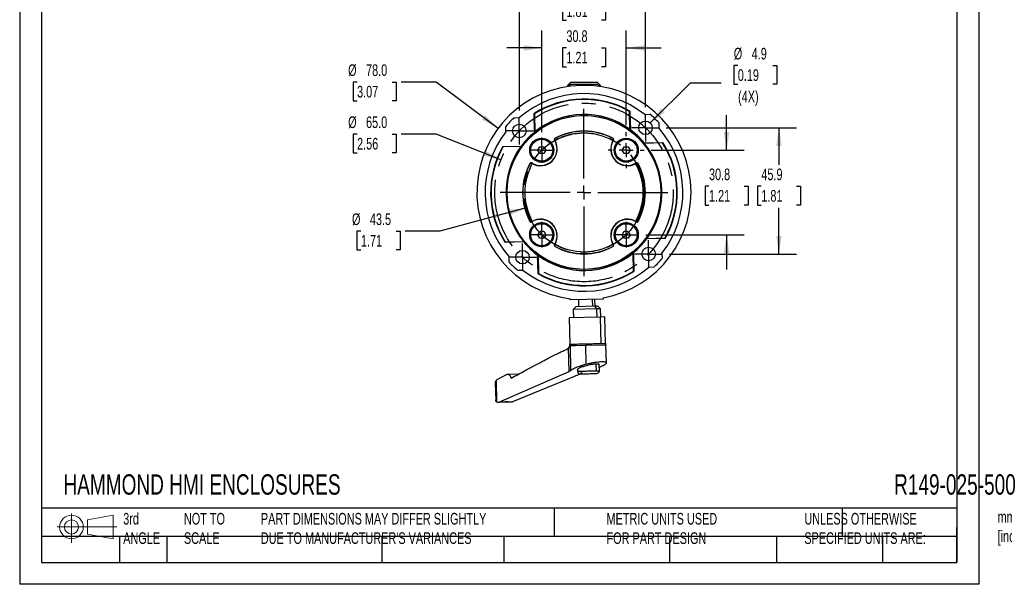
# Model space of a CAD drawing. Header units: millimetres. Extents: x 0 to 543, y 0 to 386.
# Tile 1 of 4: x 0 to 359, y 0 to 206. Entities that reach past the tile are written whole.
import ezdxf

# ---------------------------------------------------------------- set-up
doc = ezdxf.new("R2010")
doc.units = ezdxf.units.MM
doc.header["$LTSCALE"] = 2
doc.linetypes.add('CENTERX2', pattern=[20.32, 12.7, -2.54, 2.54, -2.54])
doc.layers.add('CENTER', color=40, linetype='CENTERX2')
doc.layers.add('DIMENSIONS', color=140, linetype='Continuous', lineweight=25)
doc.layers.add('TEXT', color=140, linetype='Continuous', lineweight=25)
doc.styles.add('SLDTEXTSTYLE0', font='TXT', dxfattribs={"width": 0.7})
doc.dimstyles.new('SLDDIMSTYLE2', dxfattribs={"dimtxt": 4.316016, "dimasz": 6.604, "dimexe": 0, "dimexo": 0.0625, "dimgap": 1.079004, "dimtad": 0, "dimtih": 1, "dimtoh": 1, "dimdec": 1, "dimrnd": 1e-09, "dimzin": 12, "dimdsep": 46, "dimtxsty": 'SLDTEXTSTYLE0', "dimsah": 1, "dimcen": 0.09, "dimadec": 0, "dimazin": 3, "dimtfac": 1, "dimtdec": 1, "dimtofl": 0, "dimtmove": 0, "dimatfit": 3, "dimfxl": 0, "dimfrac": 2, "dimtolj": 1, "dimtzin": 12, "dimarcsym": 0})
doc.dimstyles.new('SLDDIMSTYLE3', dxfattribs={"dimtxt": 4.316016, "dimasz": 6.604, "dimexe": 0, "dimexo": 0.0625, "dimgap": 1.079004, "dimtad": 0, "dimtih": 1, "dimtoh": 1, "dimdec": 1, "dimrnd": 1e-09, "dimzin": 4, "dimdsep": 46, "dimtxsty": 'SLDTEXTSTYLE0', "dimsah": 1, "dimcen": 0, "dimadec": 0, "dimazin": 1, "dimtfac": 1, "dimtdec": 1, "dimtofl": 0, "dimtmove": 0, "dimatfit": 3, "dimfxl": 0, "dimfrac": 2, "dimtolj": 1, "dimtzin": 12, "dimarcsym": 0})
doc.dimstyles.new('SLDDIMSTYLE4', dxfattribs={"dimtxt": 4.316016, "dimasz": 6.604, "dimexe": 0, "dimexo": 0.0625, "dimgap": 1.079004, "dimtad": 0, "dimtih": 1, "dimtoh": 1, "dimdec": 1, "dimrnd": 1e-09, "dimzin": 12, "dimdsep": 46, "dimtxsty": 'SLDTEXTSTYLE0', "dimsah": 1, "dimcen": 0, "dimadec": 0, "dimazin": 3, "dimtfac": 1, "dimtdec": 1, "dimtofl": 0, "dimtmove": 0, "dimatfit": 3, "dimfxl": 0, "dimfrac": 2, "dimtolj": 1, "dimtzin": 12, "dimarcsym": 0})
doc.dimstyles.new('SLDDIMSTYLE5', dxfattribs={"dimtxt": 4.316016, "dimasz": 6.604, "dimexe": 0, "dimexo": 0.0625, "dimgap": 1.079004, "dimtad": 0, "dimtih": 1, "dimtoh": 1, "dimdec": 1, "dimrnd": 1e-09, "dimzin": 12, "dimdsep": 46, "dimtxsty": 'SLDTEXTSTYLE0', "dimsah": 1, "dimcen": 0.09, "dimadec": 0, "dimazin": 3, "dimtfac": 1, "dimtdec": 1, "dimtmove": 0, "dimatfit": 0, "dimfxl": 0, "dimfrac": 2, "dimtolj": 1, "dimtzin": 12, "dimarcsym": 0})
doc.dimstyles.new('SLDDIMSTYLE6', dxfattribs={"dimtxt": 4.316016, "dimasz": 6.604, "dimexe": 0, "dimexo": 0.0625, "dimgap": 1.079004, "dimtad": 0, "dimtih": 1, "dimtoh": 1, "dimdec": 1, "dimrnd": 1e-09, "dimzin": 12, "dimdsep": 46, "dimtxsty": 'SLDTEXTSTYLE0', "dimsah": 1, "dimcen": 0, "dimadec": 0, "dimazin": 3, "dimtfac": 1, "dimtdec": 1, "dimtofl": 0, "dimtmove": 0, "dimatfit": 3, "dimfxl": 0, "dimfrac": 2, "dimtolj": 1, "dimtzin": 12, "dimarcsym": 0})

# ---------------------------------------------------------------- blocks, each defined once
blk = doc.blocks.new('Block11')
at = {"color": 7, "linetype": 'Continuous', "lineweight": 18}
for p, q in [((5.18, 10.62), (5.18, 0)), ((10.96, 8.33), (20.35, 10.06)), ((10.96, 3.19), (10.96, 8.33)), ((20.35, 10.06), (20.35, 1.46)), ((0, 5.76), (21.75, 5.76)), ((10.96, 3.19), (20.35, 1.46))]:
    blk.add_line(p, q, dxfattribs=at)
for radius in [4.3, 2.57]:
    blk.add_circle((5.18, 5.76), radius, dxfattribs=at)
blk = doc.blocks.new('Block12')
at = {"color": 7, "linetype": 'Continuous'}
blk.add_blockref('Block11', (0, 0), dxfattribs=at)
blk = doc.blocks.new('_D_8')
at = {"layer": 'DIMENSIONS'}
for p, q in [((122.87, 163.91), (121.42, 163.91)), ((121.42, 163.91), (121.42, 157.05)), ((135.69, 163.91), (137.14, 163.91)), ((137.14, 163.91), (137.14, 157.05)), ((151.65, 163.91), (138.95, 163.91)), ((175.27, 154.58), (151.65, 163.91)), ((121.42, 157.05), (122.87, 157.05)), ((137.14, 157.05), (135.69, 157.05))]:
    blk.add_line(p, q, dxfattribs=at)
blk.add_solid([(175.27, 154.58), (169.5, 157.95), (168.75, 156.06)], dxfattribs=at)
at = {"layer": 'DIMENSIONS', "char_height": 4.233, "attachment_point": 1, "style": 'SLDTEXTSTYLE0'}
for s, insert in [('%%c', (119.61, 170.33)), ('65.0', (126.13, 170.33)), ('2.56', (122.87, 162.51))]:
    blk.add_mtext(s, dxfattribs=dict(at, insert=insert))
blk = doc.blocks.new('_D_9')
at = {"layer": 'DIMENSIONS'}
for p, q in [((184.49, 137.02), (153.06, 128.59)), ((124.27, 128.59), (122.82, 128.59)), ((122.82, 128.59), (122.82, 121.73)), ((137.1, 128.59), (138.55, 128.59)), ((138.55, 128.59), (138.55, 121.73)), ((153.06, 128.59), (140.36, 128.59)), ((122.82, 121.73), (124.27, 121.73)), ((138.55, 121.73), (137.1, 121.73))]:
    blk.add_line(p, q, dxfattribs=at)
blk.add_solid([(184.49, 137.02), (177.85, 136.29), (178.37, 134.33)], dxfattribs=at)
at = {"layer": 'DIMENSIONS', "char_height": 4.233, "attachment_point": 1, "style": 'SLDTEXTSTYLE0'}
for s, insert in [('%%c', (121.01, 135.02)), ('43.5', (127.53, 135.02)), ('1.71', (124.27, 127.19))]:
    blk.add_mtext(s, dxfattribs=dict(at, insert=insert))
blk = doc.blocks.new('_D_10')
at = {"layer": 'DIMENSIONS'}
for p, q in [((190.12, 164.57), (190.12, 201.6)), ((220.88, 167.11), (220.88, 201.6)), ((190.12, 195.25), (177.42, 195.25)), ((199.08, 195.25), (197.63, 195.25)), ((197.63, 195.25), (197.63, 188.39)), ((211.91, 195.25), (213.36, 195.25)), ((213.36, 195.25), (213.36, 188.39)), ((220.88, 195.25), (233.58, 195.25)), ((197.63, 188.39), (199.08, 188.39)), ((213.36, 188.39), (211.91, 188.39))]:
    blk.add_line(p, q, dxfattribs=at)
for points in [[(190.12, 195.25), (183.51, 196.27), (183.51, 194.23)], [(220.88, 195.25), (227.48, 194.23), (227.48, 196.27)]]:
    blk.add_solid(points, dxfattribs=at)
at = {"layer": 'DIMENSIONS', "char_height": 4.233, "attachment_point": 1, "style": 'SLDTEXTSTYLE0'}
for s, insert in [('30.8', (199.08, 201.67)), ('1.21', (199.08, 193.85))]:
    blk.add_mtext(s, dxfattribs=dict(at, insert=insert))
blk = doc.blocks.new('_D_11')
at = {"layer": 'DIMENSIONS'}
for p, q in [((182, 172.46), (182, 218.52)), ((227.9, 173.73), (227.9, 218.52)), ((182, 212.17), (169.3, 212.17)), ((199.08, 212.17), (197.63, 212.17)), ((197.63, 212.17), (197.63, 205.31)), ((211.91, 212.17), (213.36, 212.17)), ((213.36, 212.17), (213.36, 205.31)), ((227.9, 212.17), (240.6, 212.17)), ((197.63, 205.31), (199.08, 205.31)), ((213.36, 205.31), (211.91, 205.31))]:
    blk.add_line(p, q, dxfattribs=at)
for points in [[(182, 212.17), (175.39, 213.19), (175.39, 211.15)], [(227.9, 212.17), (234.5, 211.15), (234.5, 213.19)]]:
    blk.add_solid(points, dxfattribs=at)
at = {"layer": 'DIMENSIONS', "char_height": 4.233, "attachment_point": 1, "style": 'SLDTEXTSTYLE0'}
for s, insert in [('45.9', (199.08, 218.59)), ('1.81', (199.08, 210.77))]:
    blk.add_mtext(s, dxfattribs=dict(at, insert=insert))
blk = doc.blocks.new('_D_12')
at = {"layer": 'DIMENSIONS'}
for p, q in [((257.43, 158.03), (257.43, 170.73)), ((229.96, 158.03), (263.78, 158.03)), ((251.02, 144.93), (249.57, 144.93)), ((249.57, 144.93), (249.57, 138.07)), ((263.85, 144.93), (265.3, 144.93)), ((265.3, 144.93), (265.3, 138.07)), ((249.57, 138.07), (251.02, 138.07)), ((265.3, 138.07), (263.85, 138.07)), ((228.06, 127.27), (263.78, 127.27)), ((257.43, 127.27), (257.43, 114.57))]:
    blk.add_line(p, q, dxfattribs=at)
for points in [[(257.43, 158.03), (258.45, 164.63), (256.42, 164.63)], [(257.43, 127.27), (256.42, 120.66), (258.45, 120.66)]]:
    blk.add_solid(points, dxfattribs=at)
at = {"layer": 'DIMENSIONS', "char_height": 4.233, "attachment_point": 1, "style": 'SLDTEXTSTYLE0'}
for s, insert in [('30.8', (251.02, 151.35)), ('1.21', (251.02, 143.53))]:
    blk.add_mtext(s, dxfattribs=dict(at, insert=insert))
blk = doc.blocks.new('_D_13')
at = {"layer": 'DIMENSIONS'}
for p, q in [((235.44, 166.19), (282.85, 166.19)), ((276.5, 166.19), (276.5, 152.76)), ((270.08, 144.93), (268.63, 144.93)), ((268.63, 144.93), (268.63, 138.07)), ((282.91, 144.93), (284.36, 144.93)), ((284.36, 144.93), (284.36, 138.07)), ((268.63, 138.07), (270.08, 138.07)), ((276.5, 120.24), (276.5, 137.1)), ((284.36, 138.07), (282.91, 138.07)), ((236.58, 120.24), (282.85, 120.24))]:
    blk.add_line(p, q, dxfattribs=at)
for points in [[(276.5, 166.19), (275.48, 159.59), (277.51, 159.59)], [(276.5, 120.24), (277.51, 126.85), (275.48, 126.85)]]:
    blk.add_solid(points, dxfattribs=at)
at = {"layer": 'DIMENSIONS', "char_height": 4.233, "attachment_point": 1, "style": 'SLDTEXTSTYLE0'}
for s, insert in [('45.9', (270.08, 151.35)), ('1.81', (270.08, 143.53))]:
    blk.add_mtext(s, dxfattribs=dict(at, insert=insert))
blk = doc.blocks.new('_D_14')
at = {"layer": 'DIMENSIONS'}
for p, q in [((122.87, 182.85), (121.42, 182.85)), ((121.42, 182.85), (121.42, 175.99)), ((135.69, 182.85), (137.14, 182.85)), ((137.14, 182.85), (137.14, 175.99)), ((151.65, 182.85), (138.95, 182.85)), ((174.25, 165.98), (151.65, 182.85)), ((121.42, 175.99), (122.87, 175.99)), ((137.14, 175.99), (135.69, 175.99))]:
    blk.add_line(p, q, dxfattribs=at)
blk.add_solid([(174.25, 165.98), (169.56, 170.74), (168.35, 169.12)], dxfattribs=at)
at = {"layer": 'DIMENSIONS', "char_height": 4.233, "attachment_point": 1, "style": 'SLDTEXTSTYLE0'}
for s, insert in [('%%c', (119.61, 189.28)), ('78.0', (126.13, 189.28)), ('3.07', (122.87, 181.45))]:
    blk.add_mtext(s, dxfattribs=dict(at, insert=insert))
blk = doc.blocks.new('_D_15')
at = {"layer": 'DIMENSIONS'}
for p, q in [((261.5, 188.88), (260.05, 188.88)), ((260.05, 188.88), (260.05, 182.02)), ((274.33, 188.88), (275.78, 188.88)), ((275.78, 188.88), (275.78, 182.02)), ((229.64, 167.93), (244.32, 182.61)), ((244.32, 182.61), (255.43, 182.61)), ((260.05, 182.02), (261.5, 182.02)), ((275.78, 182.02), (274.33, 182.02))]:
    blk.add_line(p, q, dxfattribs=at)
blk.add_solid([(229.64, 167.93), (235.03, 171.88), (233.59, 173.32)], dxfattribs=at)
at = {"layer": 'DIMENSIONS', "char_height": 4.233, "attachment_point": 1, "style": 'SLDTEXTSTYLE0'}
for s, insert in [('%%c', (260.04, 195.3)), ('4.9', (266.56, 195.3)), ('0.19', (261.5, 187.47)), ('(4X)', (261.62, 179.65))]:
    blk.add_mtext(s, dxfattribs=dict(at, insert=insert))
blk = doc.blocks.new('SW_CENTERMARKSYMBOL_2')
at = {"layer": 'CENTER', "color": 0}
for p, q in [((0, 5.08), (0, 30.94)), ((-5.08, 0), (-30.94, 0)), ((0, 0), (-2.54, 0)), ((0, 0), (0, 2.54)), ((0, 0), (0, -2.54)), ((0, 0), (2.54, 0)), ((5.08, 0), (30.94, 0)), ((0, -5.08), (0, -30.94))]:
    blk.add_line(p, q, dxfattribs=at)
blk = doc.blocks.new('SW_CENTERMARKSYMBOL_3')
at = {"layer": 'CENTER', "color": 0}
for p, q in [((0, 2.54), (0, 4.9985)), ((-2.54, 0), (-4.9985, 0)), ((0, 0), (-2.54, 0)), ((0, 0), (0, 2.54)), ((0, 0), (0, -2.54)), ((0, 0), (2.54, 0)), ((2.54, 0), (4.9985, 0)), ((0, -2.54), (0, -4.9985))]:
    blk.add_line(p, q, dxfattribs=at)
blk = doc.blocks.new('SW_CENTERMARKSYMBOL_4')
at = {"layer": 'CENTER', "color": 0}
for p, q in [((0, 2.54), (0, 4.9985)), ((-2.54, 0), (-4.9985, 0)), ((0, 0), (-2.54, 0)), ((0, 0), (0, 2.54)), ((0, 0), (0, -2.54)), ((0, 0), (2.54, 0)), ((2.54, 0), (4.9985, 0)), ((0, -2.54), (0, -4.9985))]:
    blk.add_line(p, q, dxfattribs=at)
blk = doc.blocks.new('SW_CENTERMARKSYMBOL_5')
at = {"layer": 'CENTER', "color": 0}
for p, q in [((0, 2.54), (0, 4.9985)), ((-2.54, 0), (-4.9985, 0)), ((0, 0), (-2.54, 0)), ((0, 0), (0, 2.54)), ((0, 0), (0, -2.54)), ((0, 0), (2.54, 0)), ((2.54, 0), (4.9985, 0)), ((0, -2.54), (0, -4.9985))]:
    blk.add_line(p, q, dxfattribs=at)
blk = doc.blocks.new('SW_CENTERMARKSYMBOL_6')
at = {"layer": 'CENTER', "color": 0}
for p, q in [((0, 2.54), (0, 4.9985)), ((-2.54, 0), (-4.9985, 0)), ((0, 0), (-2.54, 0)), ((0, 0), (0, 2.54)), ((0, 0), (0, -2.54)), ((0, 0), (2.54, 0)), ((2.54, 0), (4.9985, 0)), ((0, -2.54), (0, -4.9985))]:
    blk.add_line(p, q, dxfattribs=at)
blk = doc.blocks.new('SW_CENTERMARKSYMBOL_7')
at = {"layer": 'CENTER', "color": 0}
for p, q in [((0, 5.08), (0, 6.54)), ((-5.08, 0), (-6.54, 0)), ((0, 0), (-2.54, 0)), ((0, 0), (0, 2.54)), ((0, 0), (0, -2.54)), ((0, 0), (2.54, 0)), ((5.08, 0), (6.54, 0)), ((0, -5.08), (0, -6.54))]:
    blk.add_line(p, q, dxfattribs=at)
blk = doc.blocks.new('SW_CENTERMARKSYMBOL_8')
at = {"layer": 'CENTER', "color": 0}
for p, q in [((0, 2.54), (0, 4.64)), ((-2.54, 0), (-4.64, 0)), ((0, 0), (-2.54, 0)), ((0, 0), (0, 2.54)), ((0, 0), (0, -2.54)), ((0, 0), (2.54, 0)), ((2.54, 0), (4.64, 0)), ((0, -2.54), (0, -4.64))]:
    blk.add_line(p, q, dxfattribs=at)
blk = doc.blocks.new('SW_CENTERMARKSYMBOL_9')
at = {"layer": 'CENTER', "color": 0}
for p, q in [((0, 2.54), (0, 4.64)), ((-2.54, 0), (-4.64, 0)), ((0, 0), (-2.54, 0)), ((0, 0), (0, 2.54)), ((0, 0), (0, -2.54)), ((0, 0), (2.54, 0)), ((2.54, 0), (4.64, 0)), ((0, -2.54), (0, -4.64))]:
    blk.add_line(p, q, dxfattribs=at)
blk = doc.blocks.new('SW_CENTERMARKSYMBOL_10')
at = {"layer": 'CENTER', "color": 0}
for p, q in [((0, 2.54), (0, 4.64)), ((-2.54, 0), (-4.64, 0)), ((0, 0), (-2.54, 0)), ((0, 0), (0, 2.54)), ((0, 0), (0, -2.54)), ((0, 0), (2.54, 0)), ((2.54, 0), (4.64, 0)), ((0, -2.54), (0, -4.64))]:
    blk.add_line(p, q, dxfattribs=at)

msp = doc.modelspace()

# ---------------------------------------------------------------- linework, layer by layer
at = {"color": 7, "linetype": 'Continuous'}
for p, q in [((0, 269.88), (0, 0)), ((349.25, 269.88), (349.25, 0)), ((349.25, 0), (0, 0))]:
    msp.add_line(p, q, dxfattribs=at)
for p, q in [((200.57, 182.63), (199.5, 181.55)), ((199.5, 181.55), (199.5, 181.18)), ((199.5, 181.55), (200.12, 181.55)), ((200.57, 182), (199.79, 181.23)), ((210.26, 182.63), (200.57, 182.63)), ((210.42, 182), (200.57, 182)), ((210.42, 182.63), (210.26, 182.63)), ((211.5, 181.55), (210.42, 182.63)), ((211.2, 181.23), (210.42, 182)), ((210.87, 181.55), (211.3, 181.55)), ((211.3, 181.55), (211.5, 181.55)), ((211.5, 181.18), (211.5, 181.55)), ((222.23, 165.59), (222.07, 172.16)), ((222.22, 172.25), (222.39, 165.48)), ((180.07, 169.87), (182, 169.92)), ((187.49, 164.61), (187.32, 171.38)), ((187.48, 171.3), (187.64, 164.73)), ((227.61, 171.05), (229.53, 171.1)), ((177.09, 164.76), (177.04, 166.68)), ((232.72, 168.07), (232.77, 166.14)), ((194.76, 161.71), (194.92, 162.22)), ((194.77, 161.65), (194.84, 161.69)), ((194.99, 162.29), (194.96, 162.35)), ((216.04, 162.35), (216, 162.29)), ((216.04, 162.35), (216.2, 161.81)), ((216.16, 161.69), (216.22, 161.65)), ((175.89, 159.37), (182.67, 159.54)), ((182.55, 159.38), (175.99, 159.22)), ((188.67, 158.03), (189.4, 159.28)), ((189.4, 156.78), (188.67, 158.03)), ((189.4, 159.28), (190.84, 159.28)), ((190.84, 159.28), (191.56, 158.03)), ((191.56, 158.03), (190.84, 156.78)), ((219.43, 158.03), (220.15, 159.28)), ((220.15, 156.78), (219.43, 158.03)), ((220.15, 159.28), (221.6, 159.28)), ((221.6, 159.28), (222.32, 158.03)), ((222.32, 158.03), (221.6, 156.78)), ((227.46, 160.65), (234.23, 160.82)), ((234.15, 160.66), (227.58, 160.5)), ((190.84, 156.78), (189.4, 156.78)), ((221.6, 156.78), (220.15, 156.78)), ((185.79, 153.18), (186.33, 153.35)), ((185.79, 153.19), (185.86, 153.15)), ((186.45, 153.31), (186.5, 153.37)), ((224.5, 153.37), (224.54, 153.31)), ((224.56, 153.38), (225.07, 153.23)), ((225.14, 153.15), (225.21, 153.19)), ((185.86, 132.14), (185.79, 132.11)), ((186.43, 131.91), (185.92, 132.07)), ((186.5, 131.92), (186.45, 131.99)), ((224.54, 131.99), (224.5, 131.92)), ((225.21, 132.11), (224.66, 131.94)), ((225.21, 132.11), (225.14, 132.14)), ((188.67, 127.27), (189.4, 128.52)), ((189.4, 126.02), (188.67, 127.27)), ((189.4, 128.52), (190.84, 128.52)), ((190.84, 126.02), (189.4, 126.02)), ((190.84, 128.52), (191.56, 127.27)), ((191.56, 127.27), (190.84, 126.02)), ((219.43, 127.27), (220.15, 128.52)), ((220.15, 126.02), (219.43, 127.27)), ((220.15, 128.52), (221.6, 128.52)), ((221.6, 126.02), (220.15, 126.02)), ((221.6, 128.52), (222.32, 127.27)), ((222.32, 127.27), (221.6, 126.02)), ((235.1, 125.92), (228.33, 125.75)), ((228.44, 125.91), (235.01, 126.08)), ((183.53, 124.64), (176.76, 124.47)), ((176.85, 124.63), (183.41, 124.79)), ((194.84, 123.6), (194.77, 123.64)), ((194.96, 122.94), (194.79, 123.48)), ((194.96, 122.94), (194.99, 123.01)), ((216, 123.01), (216.04, 122.94)), ((216.23, 123.58), (216.08, 123.07)), ((216.22, 123.64), (216.16, 123.6)), ((178.27, 117.22), (178.22, 119.15)), ((188.77, 113.04), (188.61, 119.81)), ((188.76, 119.7), (188.93, 113.13)), ((223.51, 113.99), (223.35, 120.56)), ((223.5, 120.68), (223.67, 113.91)), ((233.9, 120.53), (233.95, 118.61)), ((230.92, 115.42), (228.99, 115.37)), ((183.38, 114.24), (181.46, 114.19)), ((212.45, 104.27), (212.46, 103.81)), ((200.47, 103.51), (200.46, 103.97)), ((212.46, 103.81), (200.47, 103.51)), ((202.53, 101.06), (201.55, 100.03)), ((209.46, 101.23), (202.53, 101.06)), ((203.47, 103.58), (203.53, 101.08)), ((203.47, 103.58), (203.53, 101.08)), ((208.72, 101.21), (208.66, 103.71)), ((210.53, 101.26), (209.46, 101.23)), ((210.21, 100.25), (209.46, 101.23)), ((209.53, 101.23), (209.47, 103.73)), ((209.53, 101.23), (209.47, 103.73)), ((211.55, 100.28), (210.53, 101.26)), ((211.38, 97.28), (200.13, 97)), ((200.13, 97), (200.37, 87.4)), ((210.21, 100.25), (201.55, 100.03)), ((201.55, 100.03), (201.63, 97.04)), ((211.55, 100.28), (210.21, 100.25)), ((210.29, 97.25), (210.21, 100.25)), ((213.12, 97.32), (211.38, 97.28)), ((211.38, 97.28), (211.62, 87.68)), ((211.63, 97.28), (211.55, 100.28)), ((213.36, 87.72), (213.12, 97.32)), ((202.39, 86.82), (200.41, 86.77)), ((200.41, 86.77), (200.63, 77.8)), ((206.06, 86.92), (202.39, 86.82)), ((213.48, 87.1), (206.06, 86.92)), ((206.06, 86.92), (206.23, 80.16)), ((213.64, 80.62), (213.48, 87.1)), ((200.09, 77.47), (199.88, 86.04)), ((210.04, 77.74), (209.98, 80.29)), ((211.11, 77.76), (211.06, 80.01)), ((177.16, 76.24), (173.78, 74.41)), ((174.47, 66.35), (200.09, 77.47)), ((181.54, 76.47), (177.65, 76.38)), ((204.31, 76.6), (179.51, 66.47)), ((203.1, 78.13), (203.11, 77.57)), ((173.2, 73.26), (173.35, 67.08)), ((173.5, 74.23), (173.69, 66.41)), ((174.24, 66.33), (179.27, 66.45)), ((179.51, 66.47), (179.29, 66.49))]:
    msp.add_line(p, q)
at = {"flags": 128}
for points in [[(222.22, 172.25), (222.13, 172.2), (222.07, 172.16)], [(187.32, 171.38), (187.41, 171.33), (187.48, 171.3)], [(222.39, 165.48), (222.3, 165.54), (222.23, 165.59)], [(187.64, 164.73), (187.56, 164.66), (187.49, 164.61)], [(175.89, 159.37), (175.95, 159.28), (175.99, 159.22)], [(182.67, 159.54), (182.6, 159.45), (182.55, 159.38)], [(227.58, 160.5), (227.51, 160.58), (227.46, 160.65)], [(234.23, 160.82), (234.18, 160.73), (234.15, 160.66)], [(228.33, 125.75), (228.39, 125.84), (228.44, 125.91)], [(235.1, 125.92), (235.05, 126.01), (235.01, 126.08)], [(176.76, 124.47), (176.81, 124.56), (176.85, 124.63)], [(183.41, 124.79), (183.48, 124.71), (183.53, 124.64)], [(188.61, 119.81), (188.69, 119.75), (188.76, 119.7)], [(223.35, 120.56), (223.44, 120.63), (223.5, 120.68)], [(188.77, 113.04), (188.86, 113.09), (188.93, 113.13)], [(223.67, 113.91), (223.58, 113.96), (223.51, 113.99)]]:
    msp.add_lwpolyline(points, dxfattribs=at)
for centre, radius in [((205.5, 142.65), 28.08), ((205.5, 142.65), 28), ((227.9, 166.19), 2.46), ((181.95, 165.05), 2.46), ((190.12, 158.03), 4.4), ((190.12, 158.03), 4), ((220.88, 158.03), 4.4), ((220.88, 158.03), 4), ((190.12, 127.27), 4.4), ((190.12, 127.27), 4), ((220.88, 127.27), 4.4), ((220.88, 127.27), 4), ((229.04, 120.24), 2.46), ((183.09, 119.1), 2.46)]:
    msp.add_circle(centre, radius)
for centre, radius, start, end in [((205.5, 142.65), 39, 280.2742, 262.5745), ((205.5, 142.65), 36, 52.1021, 130.7466), ((205.5, 142.65), 34, 60.5372, 122.3115), ((205.5, 142.65), 33.84, 60.6862, 122.1625), ((205.5, 142.65), 37.25, 133.0385, 139.8102), ((205.5, 142.65), 28.4, 53.8997, 128.949), ((205.5, 142.65), 37.25, 43.0385, 49.8102), ((205.5, 142.65), 22.35, 61.8636, 118.1364), ((205.5, 142.65), 28.4, 39.3453, 53.5035), ((205.5, 142.65), 36, 322.1021, 40.7466), ((205.5, 142.65), 36, 142.1021, 220.7466), ((205.5, 142.65), 28.4, 129.3453, 143.5035), ((189.69, 158.45), 6.08, 237.7958, 32.2042), ((189.69, 158.45), 6, 237.7958, 32.2042), ((195.19, 161.91), 0.5, 118.1364, 212.2042), ((195.19, 161.91), 0.421, 118.1364, 212.2042), ((205.5, 142.65), 21.56, 60.781, 119.219), ((205.5, 142.65), 22.27, 61.8636, 118.1364), ((221.3, 158.45), 6.08, 147.7958, 302.2042), ((221.3, 158.45), 6, 147.7958, 302.2042), ((215.8, 161.91), 0.421, 327.7958, 61.8636), ((215.8, 161.91), 0.5, 327.7958, 61.8636), ((205.5, 142.65), 34, 150.5372, 212.3115), ((205.5, 142.65), 33.84, 150.6862, 212.1625), ((205.5, 142.65), 28.4, 143.8997, 218.949), ((205.5, 142.65), 28.4, 323.8997, 38.949), ((205.5, 142.65), 33.84, 330.6862, 32.1625), ((205.5, 142.65), 34, 330.5372, 32.3115), ((205.5, 142.65), 22.35, 151.8636, 208.1364), ((205.5, 142.65), 22.27, 151.8636, 208.1364), ((205.5, 142.65), 21.56, 150.781, 209.219), ((186.23, 152.95), 0.5, 57.7958, 151.8636), ((186.23, 152.95), 0.421, 57.7958, 151.8636), ((205.5, 142.65), 21.56, 330.781, 29.219), ((224.76, 152.95), 0.5, 28.1364, 122.2042), ((224.76, 152.95), 0.421, 28.1364, 122.2042), ((205.5, 142.65), 22.27, 331.8636, 28.1364), ((205.5, 142.65), 22.35, 331.8636, 28.1364), ((189.69, 126.84), 6.08, 327.7958, 122.2042), ((189.69, 126.84), 6, 327.7958, 122.2042), ((221.3, 126.84), 6.08, 57.7958, 212.2042), ((221.3, 126.84), 6, 57.7958, 212.2042), ((186.23, 132.34), 0.5, 208.1364, 302.2042), ((186.23, 132.34), 0.421, 208.1364, 302.2042), ((224.76, 132.34), 0.5, 237.7958, 331.8636), ((224.76, 132.34), 0.421, 237.7958, 331.8636), ((205.5, 142.65), 28.4, 309.3453, 323.5035), ((205.5, 142.65), 28.4, 219.3453, 233.5035), ((195.19, 123.38), 0.5, 147.7958, 241.8636), ((195.19, 123.38), 0.421, 147.7958, 241.8636), ((205.5, 142.65), 22.35, 241.8636, 298.1364), ((205.5, 142.65), 21.56, 240.781, 299.219), ((205.5, 142.65), 22.27, 241.8636, 298.1364), ((215.8, 123.38), 0.421, 298.1364, 32.2042), ((215.8, 123.38), 0.5, 298.1364, 32.2042), ((205.5, 142.65), 28.4, 233.8997, 308.949), ((205.5, 142.65), 37.25, 313.0385, 319.8102), ((205.5, 142.65), 37.25, 223.0385, 229.8102), ((205.5, 142.65), 36, 232.1021, 310.7466), ((205.5, 142.65), 34, 240.5372, 302.3115), ((205.5, 142.65), 33.84, 240.6862, 302.1625), ((198.37, 87.35), 2, 309.0705, 1.4244), ((215.36, 87.77), 2, 181.4244, 199.7108), ((204.11, 77.59), 1, 181.4244, 271.4244), ((210.11, 77.74), 1, 271.4244, 1.4244)]:
    msp.add_arc(centre, radius, start, end)
for points, knots in [([(200.41, 86.77), (200.41, 86.77), (200.4, 86.77), (200.38, 86.76), (200.37, 86.74), (200.35, 86.72), (200.32, 86.67), (200.28, 86.6), (200.23, 86.52), (200.16, 86.41), (200.08, 86.28), (199.98, 86.15), (199.91, 86.07), (199.88, 86.04)], [0, 0, 0, 0, 0.042148, 0.086356, 0.13315, 0.182972, 0.236191, 0.335751, 0.459701, 0.562251, 0.714567, 0.878895, 1, 1, 1, 1]), ([(200.39, 87.4), (200.38, 87.4), (200.34, 87.4), (200.52, 87.41), (200.92, 87.41), (201.56, 87.43), (202.15, 87.45), (202.44, 87.45)], [0, 0, 0, 0, 0.043726, 0.282795, 0.521863, 0.760932, 1, 1, 1, 1]), ([(202.44, 87.45), (203.06, 87.47), (203.8, 87.49), (205.39, 87.53), (206.25, 87.55), (207.95, 87.59), (208.79, 87.61), (210.34, 87.65), (211.04, 87.67), (211.62, 87.68)], [0, 0, 0, 0, 0.25, 0.25, 0.5, 0.5, 0.75, 0.75, 1, 1, 1, 1]), ([(211.62, 87.68), (211.9, 87.69), (212.44, 87.7), (212.99, 87.72), (213.32, 87.72), (213.34, 87.72), (213.34, 87.72)], [0, 0, 0, 0, 0.261979, 0.523958, 0.785938, 1, 1, 1, 1]), ([(179.03, 75.09), (180.62, 75.96), (183.44, 77.48), (187.22, 79.5), (190.19, 81.08), (192.6, 82.33), (194.59, 83.36), (196.06, 84.09), (197.1, 84.59), (197.81, 84.92), (198.47, 85.22), (198.91, 85.4), (199.12, 85.49)], [0, 0, 0, 0, 0.239714, 0.422692, 0.567206, 0.684526, 0.782019, 0.864762, 0.902077, 0.936453, 0.969456, 1, 1, 1, 1]), ([(199.88, 86.04), (199.85, 86.01), (199.8, 85.94), (199.7, 85.86), (199.61, 85.78), (199.48, 85.69), (199.32, 85.58), (199.18, 85.52), (199.12, 85.49)], [0, 0, 0, 0, 0.124436, 0.250148, 0.377445, 0.506626, 0.753274, 1, 1, 1, 1]), ([(200.63, 77.8), (200.65, 77.82), (200.69, 77.87), (200.76, 77.93), (200.84, 78), (200.93, 78.08), (201.04, 78.16), (201.16, 78.24), (201.39, 78.38), (201.82, 78.62), (202.56, 78.96), (203.44, 79.3), (204.21, 79.56), (204.8, 79.75), (205.29, 79.9), (205.76, 80.03), (206.08, 80.11), (206.23, 80.16)], [0, 0, 0, 0, 0.031621, 0.064273, 0.097957, 0.132674, 0.168425, 0.205211, 0.243032, 0.350183, 0.500019, 0.649847, 0.757006, 0.822499, 0.884825, 0.943991, 1, 1, 1, 1]), ([(203.11, 78.13), (203.11, 78.14), (203.08, 78.2), (203.17, 78.31), (203.32, 78.45), (203.52, 78.59), (203.84, 78.77), (204.34, 79), (204.93, 79.23), (205.62, 79.46), (206.38, 79.69), (207.2, 79.89), (207.87, 80.03), (208.4, 80.12), (208.88, 80.2), (209.43, 80.26), (209.8, 80.28), (209.98, 80.29)], [0, 0, 0, 0, 0.014886, 0.100171, 0.142925, 0.186301, 0.266013, 0.346047, 0.425973, 0.505793, 0.591707, 0.677101, 0.761709, 0.803645, 0.845913, 0.923036, 1, 1, 1, 1]), ([(206.23, 80.16), (206.52, 80.23), (207.1, 80.38), (207.95, 80.56), (208.93, 80.76), (210.01, 80.93), (211.12, 81.05), (212.05, 81.1), (212.79, 81.07), (213.24, 80.98), (213.48, 80.87), (213.59, 80.77), (213.65, 80.66), (213.64, 80.53), (213.56, 80.38), (213.44, 80.24), (213.3, 80.12), (213.17, 80.02), (213.01, 79.91), (212.81, 79.78), (212.58, 79.65), (212.3, 79.51), (211.97, 79.35), (211.58, 79.18), (211.27, 79.05), (211.09, 78.99), (211.08, 78.98)], [0, 0, 0, 0, 0.052049, 0.101815, 0.149333, 0.226004, 0.30041, 0.372492, 0.444784, 0.51846, 0.556349, 0.59494, 0.630788, 0.668131, 0.70698, 0.747349, 0.768613, 0.791342, 0.815538, 0.8412, 0.868331, 0.89693, 0.926049, 0.960853, 0.998196, 1, 1, 1, 1]), ([(209.98, 80.29), (210.14, 80.29), (210.48, 80.29), (210.82, 80.23), (211.03, 80.14), (211.04, 80.05), (211.04, 80)], [0, 0, 0, 0, 0.25829, 0.517542, 0.784849, 1, 1, 1, 1]), ([(179.03, 75.09), (179.01, 75.13), (178.99, 75.22), (178.95, 75.33), (178.9, 75.45), (178.84, 75.55), (178.78, 75.66), (178.68, 75.82), (178.51, 76.02), (178.26, 76.22), (177.99, 76.34), (177.74, 76.38), (177.53, 76.37), (177.34, 76.33), (177.22, 76.27), (177.16, 76.24)], [0, 0, 0, 0, 0.041764, 0.083254, 0.124655, 0.166149, 0.207919, 0.250144, 0.374408, 0.499994, 0.624349, 0.749883, 0.833323, 0.916218, 1, 1, 1, 1]), ([(200.63, 77.8), (200.62, 77.79), (200.6, 77.77), (200.56, 77.73), (200.51, 77.69), (200.42, 77.63), (200.29, 77.56), (200.16, 77.5), (200.09, 77.47)], [0, 0, 0, 0, 0.124342, 0.248434, 0.372927, 0.498468, 0.748758, 1, 1, 1, 1]), ([(203.13, 77.57), (203.12, 77.57), (203.1, 77.57), (203.2, 77.57), (203.45, 77.57), (203.84, 77.58), (204.21, 77.59), (204.39, 77.6)], [0, 0, 0, 0, 0.0437263, 0.2827947, 0.5218631, 0.7609316, 1, 1, 1, 1]), ([(204.17, 76.59), (204.16, 76.59), (204.14, 76.59), (204.42, 76.6), (204.87, 76.61), (205.09, 76.62)], [0, 0, 0, 0, 0.1586597, 0.5793265, 1, 1, 1, 1]), ([(204.39, 77.6), (204.77, 77.61), (205.23, 77.62), (206.21, 77.64), (206.73, 77.66), (207.78, 77.68), (208.3, 77.7), (209.25, 77.72), (209.68, 77.73), (210.04, 77.74)], [0, 0, 0, 0, 0.25, 0.25, 0.5, 0.5, 0.75, 0.75, 1, 1, 1, 1]), ([(204.39, 77.6), (204.39, 77.34), (204.47, 77.08), (204.74, 76.71), (204.92, 76.61), (205.09, 76.62)], [0, 0, 0, 0, 0.5, 0.5, 1, 1, 1, 1]), ([(205.09, 76.62), (205.41, 76.62), (206.05, 76.64), (207.25, 76.67), (208.42, 76.7), (209.38, 76.72), (210.03, 76.74), (210.09, 76.74), (210.12, 76.74)], [0, 0, 0, 0, 0.169226, 0.338451, 0.507677, 0.676902, 0.846128, 1, 1, 1, 1]), ([(210.04, 77.74), (210.21, 77.74), (210.54, 77.75), (210.88, 77.76), (211.08, 77.76), (211.09, 77.76), (211.1, 77.76)], [0, 0, 0, 0, 0.261979, 0.523958, 0.785938, 1, 1, 1, 1]), ([(173.5, 74.23), (173.44, 74.16), (173.33, 74.01), (173.24, 73.73), (173.19, 73.48), (173.2, 73.31), (173.2, 73.26)], [0, 0, 0, 0, 0.26723, 0.553703, 0.860665, 1, 1, 1, 1]), ([(173.69, 66.41), (173.61, 66.48), (173.48, 66.57), (173.39, 66.78), (173.36, 66.93), (173.35, 67.04), (173.35, 67.08)], [0, 0, 0, 0, 0.4062632, 0.6277864, 0.8623657, 1, 1, 1, 1]), ([(173.69, 66.41), (173.74, 66.4), (173.82, 66.37), (173.95, 66.35), (174.08, 66.33), (174.21, 66.32), (174.34, 66.33), (174.42, 66.34), (174.47, 66.35)], [0, 0, 0, 0, 0.167349, 0.3336123, 0.4993976, 0.6653177, 0.8319841, 1, 1, 1, 1]), ([(174.47, 66.35), (174.62, 66.36), (174.92, 66.37), (175.38, 66.39), (175.92, 66.43), (176.43, 66.46), (176.83, 66.49), (177.06, 66.5), (177.23, 66.51), (177.37, 66.51), (177.54, 66.5), (177.86, 66.49), (178.32, 66.48), (178.9, 66.47), (179.31, 66.47), (179.51, 66.47)], [0, 0, 0, 0, 0.084549, 0.169418, 0.254626, 0.378795, 0.439789, 0.46997, 0.500001, 0.530033, 0.560214, 0.621208, 0.745377, 0.872943, 1, 1, 1, 1])]:
    msp.add_open_spline(points, degree=3, knots=knots)
for points in [[(202.44, 87.45), (202.45, 87.24), (202.43, 87.03), (202.39, 86.82)], [(173.5, 74.23), (173.59, 74.3), (173.68, 74.36), (173.78, 74.41)]]:
    msp.add_open_spline(points, degree=3)
at = {"layer": 'CENTER'}
for radius in [32.5, 21.75]:
    msp.add_circle((205.5, 142.65), radius, dxfattribs=at)
at = {"layer": 'TEXT'}
for p, q in [((7.94, 261.94), (7.94, 7.94)), ((341.31, 261.94), (341.31, 7.94)), ((341.31, 27.66), (7.94, 27.66)), ((194.7, 27.66), (194.7, 17.46)), ((299.47, 27.66), (299.47, 17.46)), ((341.31, 7.94), (341.31, 20.64)), ((341.31, 17.46), (7.94, 17.46)), ((36.31, 17.46), (36.31, 7.94)), ((53.55, 17.46), (53.55, 7.94)), ((131.86, 17.46), (131.86, 7.94)), ((176.25, 17.46), (176.25, 7.94)), ((236.63, 17.46), (236.63, 7.94)), ((275.58, 17.46), (275.58, 7.94)), ((314.19, 17.46), (314.19, 7.94)), ((7.94, 7.94), (341.31, 7.94))]:
    msp.add_line(p, q, dxfattribs=at)

# ---------------------------------------------------------------- block references
at = {"layer": 'CENTER'}
for name, p in [('SW_CENTERMARKSYMBOL_2', (205.5, 142.65)), ('SW_CENTERMARKSYMBOL_4', (181.95, 165.05)), ('SW_CENTERMARKSYMBOL_5', (227.9, 166.19)), ('SW_CENTERMARKSYMBOL_8', (190.12, 158.03)), ('SW_CENTERMARKSYMBOL_7', (220.88, 158.03)), ('SW_CENTERMARKSYMBOL_9', (190.12, 127.27)), ('SW_CENTERMARKSYMBOL_10', (220.88, 127.27)), ('SW_CENTERMARKSYMBOL_6', (183.09, 119.1)), ('SW_CENTERMARKSYMBOL_3', (229.04, 120.24))]:
    msp.add_blockref(name, p, dxfattribs=at)
at = {"layer": 'TEXT'}
msp.add_blockref('Block12', (13.68, 15.11), dxfattribs=at)

# ---------------------------------------------------------------- texts
at = {"layer": 'TEXT', "attachment_point": 1, "style": 'SLDTEXTSTYLE0'}
for s, insert, char_height in [('HAMMOND HMI ENCLOSURES', (15.93, 40.05), 7.4083), ('R149-025-500', (318.42, 40.05), 7.4083), ('3rd^JANGLE', (37.7, 25.99), 4.233), ('NOT TO^JSCALE', (59.81, 25.99), 4.2333), ("PART DIMENSIONS MAY DIFFER SLIGHTLY ^JDUE TO MANUFACTURER'S VARIANCES", (87.83, 25.99), 4.2333), ('METRIC UNITS USED ^JFOR PART DESIGN', (213.71, 25.99), 4.2333), ('UNLESS OTHERWISE ^JSPECIFIED UNITS ARE:', (285.74, 25.99), 4.2333), ('mm^J[inch]', (356.13, 26.66), 4.233)]:
    msp.add_mtext(s, dxfattribs=dict(at, insert=insert, char_height=char_height))

# ---------------------------------------------------------------- dimensions: what is measured, and where the dimension line sits
at = {"layer": 'DIMENSIONS'}
for base, p1, p2, picture, middle in [((227.9, 212.17), (182, 169.92), (227.9, 171.19), '_D_11', (205.5, 212.17)), ((220.88, 195.25), (190.12, 162.03), (220.88, 164.57), '_D_10', (205.5, 195.25))]:
    dim = msp.add_linear_dim(base=base, p1=p1, p2=p2, dimstyle='SLDDIMSTYLE5', dxfattribs=at)
    dim.commit()
    dim.dimension.update_dxf_attribs({"geometry": picture, "text_midpoint": middle, "dimtype": 160})
dim = msp.add_diameter_dim_2p(p1=(226.16, 164.45), p2=(229.64, 167.93), text='<>\\P(4X)', dimstyle='SLDDIMSTYLE6', dxfattribs=at)
dim.commit()
dim.dimension.update_dxf_attribs({"geometry": '_D_15', "text_midpoint": (267.92, 184.84), "dimtype": 163})
for p1, p2, dimstyle, picture, middle in [((236.75, 119.31), (174.25, 165.98), 'SLDDIMSTYLE3', '_D_14', (129.28, 182.85)), ((235.72, 130.71), (175.27, 154.58), 'SLDDIMSTYLE3', '_D_8', (129.28, 163.91)), ((226.51, 148.27), (184.49, 137.02), 'SLDDIMSTYLE4', '_D_9', (130.69, 128.59))]:
    dim = msp.add_diameter_dim_2p(p1=p1, p2=p2, dimstyle=dimstyle, dxfattribs=at)
    dim.commit()
    dim.dimension.update_dxf_attribs({"geometry": picture, "text_midpoint": middle, "dimtype": 163})
for base, p1, p2, dimstyle, picture, middle in [((257.43, 127.27), (227.42, 158.03), (225.52, 127.27), 'SLDDIMSTYLE5', '_D_12', (257.43, 144.93)), ((276.4967, 120.2428), (232.8979, 166.1906), (234.0404, 120.2428), 'SLDDIMSTYLE2', '_D_13', (276.4967, 144.9299))]:
    dim = msp.add_linear_dim(base=base, p1=p1, p2=p2, angle=90, dimstyle=dimstyle, dxfattribs=at)
    dim.commit()
    dim.dimension.update_dxf_attribs({"geometry": picture, "text_midpoint": middle, "dimtype": 160})

doc.saveas('drawing.dxf')
